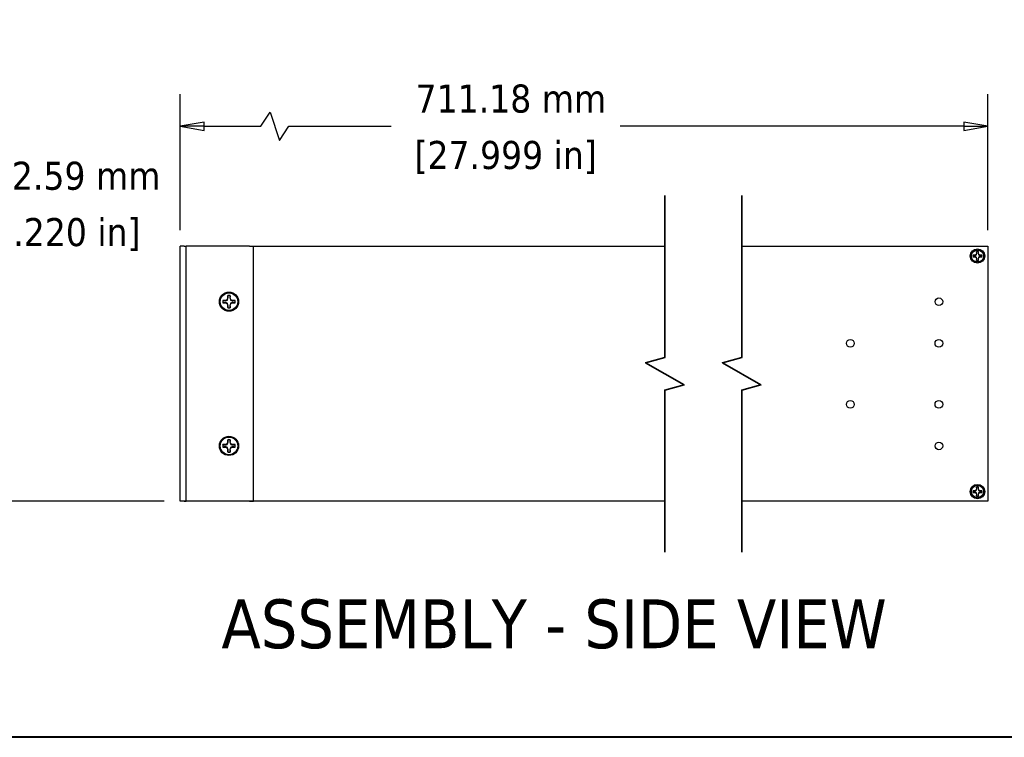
# Model space of a CAD drawing. Header units: millimetres. Extents: x 80 to 2248, y 80 to 1719.
# Tile 2 of 79: x 949 to 1462, y 80 to 454. Entities that reach past the tile are written whole.
import ezdxf

# ---------------------------------------------------------------- set-up
doc = ezdxf.new("R2010")
doc.units = ezdxf.units.MM
doc.header["$LTSCALE"] = 8.333333
for name, color, linetype, lineweight in [('Border (ANSI)', 7, 'Continuous', 40), ('Break Line (ANSI)', 7, 'Continuous', 35), ('Dimension (ANSI)', 7, 'Continuous', 25), ('Symbol (ANSI)', 7, 'Continuous', 25), ('Visible (ANSI)', 7, 'Continuous', 25)]:
    doc.layers.add(name, color=color, linetype=linetype, lineweight=lineweight)
doc.styles.add('Note Text (ANSI)', font='tahoma.ttf')
doc.styles.add('Note Text (ANSI) - 3DA', font='tahoma.ttf')
doc.dimstyles.new('Default - mm (ANSI)', dxfattribs={"dimscale": 8.333333, "dimtxt": 1.75, "dimasz": 1.5, "dimexe": 2, "dimexo": 1, "dimgap": 0.8, "dimtad": 0, "dimtih": 1, "dimtoh": 1, "dimrnd": 1e-08, "dimzin": 0, "dimdsep": 46, "dimtxsty": 'Note Text (ANSI)', "dimblk": 'Filled-2', "dimcen": 0.09, "dimdle": 10, "dimclrd": 256, "dimclre": 256, "dimclrt": 256, "dimadec": 1, "dimazin": 0, "dimtfac": 1.741714, "dimtofl": 0, "dimtmove": 0, "dimatfit": 3, "dimldrblk": 'Filled-1', "dimfxl": 1, "dimtolj": 1, "dimtzin": 0, "dimlwd": -1, "dimlwe": -1, "dimarcsym": 0})

# ---------------------------------------------------------------- blocks, each defined once
blk = doc.blocks.new('Borders Default Border')
at = {"layer": 'Border (ANSI)', "flags": 128}
blk.add_lwpolyline([(9.652, 9.652), (9.652, 206.248), (269.748, 206.248), (269.748, 9.652), (9.652, 9.652)], dxfattribs=at)
blk = doc.blocks.new('Filled-2')
at = {"color": 0}
for p, q in [((0, 0), (-1, 0.167)), ((-1, 0.167), (-1, -0.167)), ((-1, 0), (0, 0)), ((-1, -0.167), (0, 0))]:
    blk.add_line(p, q, dxfattribs=at)
at = {"color": 0, "flags": 128}
blk.add_lwpolyline([(-1, -0.167), (0, 0), (-1, 0.167), (-1, -0.167)], dxfattribs=at)
at = {"color": 0}
blk.add_solid([(-1, -0.167), (0, 0), (-1, 0.167), (-1, -0.167)], dxfattribs=at)
blk = doc.blocks.new('*D16')
at = {"layer": 'Defpoints', "color": 0, "transparency": 16777216}
for p in [(1452.99, 398.14), (1032.92, 335.75), (1452.99, 335.74)]:
    blk.add_point(p, dxfattribs=at)
at = {"layer": 'Dimension (ANSI)', "transparency": 16777216}
for p, q in [((1032.92, 344.08), (1032.92, 414.81)), ((1452.99, 344.07), (1452.99, 414.81)), ((1074.93, 398.14), (1079.79, 405.43)), ((1079.79, 405.43), (1084.65, 390.85)), ((1045.42, 398.14), (1074.93, 398.14)), ((1084.65, 390.85), (1089.51, 398.14)), ((1089.51, 398.14), (1142.67, 398.14)), ((1440.49, 398.14), (1261.8, 398.14))]:
    blk.add_line(p, q, dxfattribs=at)
at = {"layer": 'Dimension (ANSI)', "transparency": 16777216, "xscale": 12.5, "yscale": 12.5, "zscale": 12.5, "rotation": 180}
blk.add_blockref('Filled-2', (1032.92, 398.14), dxfattribs=at)
at = {"layer": 'Dimension (ANSI)', "transparency": 16777216, "xscale": 12.5, "yscale": 12.5, "zscale": 12.5}
blk.add_blockref('Filled-2', (1452.99, 398.14), dxfattribs=at)
at = {"layer": 'Dimension (ANSI)', "transparency": 16777216, "char_height": 14.5833, "attachment_point": 5, "style": 'Note Text (ANSI)'}
for s, insert in [('\\A1; 711.18 mm', (1202.23, 412.43)), ('\\A1;[27.999 in]', (1202.23, 381.93))]:
    blk.add_mtext(s, dxfattribs=dict(at, insert=insert))
blk = doc.blocks.new('Filled-1')
at = {"color": 0}
for p, q in [((0, 0), (-1, 0.333)), ((-1, 0.333), (-1, -0.333)), ((-1, 0), (0, 0)), ((-1, -0.333), (0, 0))]:
    blk.add_line(p, q, dxfattribs=at)
at = {"color": 0, "flags": 128}
blk.add_lwpolyline([(-1, -0.333), (0, 0), (-1, 0.333), (-1, -0.333)], dxfattribs=at)
at = {"color": 0}
blk.add_solid([(-1, -0.333), (0, 0), (-1, 0.333), (-1, -0.333)], dxfattribs=at)
blk = doc.blocks.new('*D17')
at = {"layer": 'Defpoints', "color": 0, "transparency": 16777216}
for p in [(1032.92, 335.75), (898.29, 203.16), (1032.92, 203.16)]:
    blk.add_point(p, dxfattribs=at)
at = {"layer": 'Dimension (ANSI)', "transparency": 16777216}
for p, q in [((898.29, 335.75), (898.29, 358.06)), ((898.29, 358.06), (910.79, 358.06)), ((898.29, 215.66), (898.29, 323.25)), ((1024.58, 203.16), (881.63, 203.16))]:
    blk.add_line(p, q, dxfattribs=at)
at = {"layer": 'Dimension (ANSI)', "transparency": 16777216, "xscale": 12.5, "yscale": 12.5, "zscale": 12.5}
for p, rotation in [((898.29, 335.75), 90), ((898.29, 203.16), 270)]:
    blk.add_blockref('Filled-2', p, dxfattribs=dict(at, rotation=rotation))
at = {"layer": 'Dimension (ANSI)', "transparency": 16777216, "char_height": 14.5833, "attachment_point": 5, "style": 'Note Text (ANSI)'}
for s, insert in [('\\A1; 132.59 mm', (970.36, 372.32)), ('\\A1;[5.220 in]', (970.36, 341.85))]:
    blk.add_mtext(s, dxfattribs=dict(at, insert=insert))

msp = doc.modelspace()

# ---------------------------------------------------------------- linework, layer by layer
at = {"layer": 'Break Line (ANSI)', "flags": 128}
for points in [[(1285.0142, 176.6946), (1285.0142, 260.9939), (1295.0142, 263.6734), (1275.0142, 275.2204), (1285.0142, 277.8999), (1285.0142, 362.1993)], [(1325.0142, 176.6946), (1325.0142, 260.9939), (1335.0142, 263.6734), (1315.0142, 275.2204), (1325.0142, 277.8999), (1325.0142, 362.1993)]]:
    msp.add_lwpolyline(points, dxfattribs=at)
at = {"layer": 'Visible (ANSI)'}
for p, q in [((1035.0931, 335.7505), (1032.9181, 335.7505)), ((1032.9181, 203.1625), (1032.9181, 335.7505)), ((1035.0931, 335.7505), (1036.0931, 335.7505)), ((1037.0931, 335.7505), (1036.0931, 335.7505)), ((1036.0931, 203.1625), (1036.0931, 335.7505)), ((1069.0181, 335.7505), (1037.0931, 335.7505)), ((1069.0181, 335.7505), (1071.0181, 335.7505)), ((1071.0181, 203.1625), (1071.0181, 335.7505)), ((1071.0181, 335.7409), (1285.0142, 335.7409)), ((1325.0142, 335.7409), (1452.9941, 335.7409)), ((1447.1877, 333.0135), (1447.1877, 332.0925)), ((1448.1325, 332.0925), (1448.1325, 333.0135)), ((1452.9941, 335.7409), (1452.9941, 203.1529)), ((1446.2666, 331.1715), (1445.3456, 331.1715)), ((1445.3456, 330.2266), (1446.2666, 330.2266)), ((1446.9179, 331.4412), (1446.2666, 331.1715)), ((1446.2883, 331.0627), (1446.2666, 331.1715)), ((1446.2883, 330.3354), (1446.2666, 330.2266)), ((1446.2666, 330.2266), (1446.9179, 329.9568)), ((1447.1877, 332.0925), (1446.9179, 331.4412)), ((1447.0433, 331.3158), (1446.9179, 331.4412)), ((1447.0433, 330.0822), (1446.9179, 329.9568)), ((1446.9179, 329.9568), (1447.1877, 329.3056)), ((1447.2964, 332.0708), (1447.1877, 332.0925)), ((1447.2964, 329.3272), (1447.1877, 329.3056)), ((1447.1877, 329.3056), (1447.1877, 328.3845)), ((1448.0238, 332.0708), (1448.1325, 332.0925)), ((1448.0238, 329.3272), (1448.1325, 329.3056)), ((1448.4023, 331.4412), (1448.1325, 332.0925)), ((1448.1325, 329.3056), (1448.4023, 329.9568)), ((1448.1325, 328.3845), (1448.1325, 329.3056)), ((1448.2769, 331.3158), (1448.4023, 331.4412)), ((1448.2769, 330.0822), (1448.4023, 329.9568)), ((1449.0535, 331.1715), (1448.4023, 331.4412)), ((1448.4023, 329.9568), (1449.0535, 330.2266)), ((1449.0319, 331.0627), (1449.0535, 331.1715)), ((1449.0319, 330.3354), (1449.0535, 330.2266)), ((1449.9746, 331.1715), (1449.0535, 331.1715)), ((1449.0535, 330.2266), (1449.9746, 330.2266)), ((1056.3953, 307.6085), (1055.1243, 307.6085)), ((1057.294, 307.9807), (1056.3953, 307.6085)), ((1056.4251, 307.4584), (1056.3953, 307.6085)), ((1057.6662, 308.8794), (1057.294, 307.9807)), ((1057.467, 307.8077), (1057.294, 307.9807)), ((1057.6662, 310.1503), (1057.6662, 308.8794)), ((1057.8163, 308.8495), (1057.6662, 308.8794)), ((1058.82, 308.8495), (1058.9701, 308.8794)), ((1058.9701, 308.8794), (1058.9701, 310.1503)), ((1059.3423, 307.9807), (1058.9701, 308.8794)), ((1059.1693, 307.8077), (1059.3423, 307.9807)), ((1060.241, 307.6085), (1059.3423, 307.9807)), ((1060.2112, 307.4584), (1060.241, 307.6085)), ((1061.5119, 307.6085), (1060.241, 307.6085)), ((1055.1243, 306.3046), (1056.3953, 306.3046)), ((1056.4251, 306.4547), (1056.3953, 306.3046)), ((1056.3953, 306.3046), (1057.294, 305.9323)), ((1057.467, 306.1054), (1057.294, 305.9323)), ((1057.294, 305.9323), (1057.6662, 305.0336)), ((1057.8163, 305.0635), (1057.6662, 305.0336)), ((1057.6662, 305.0336), (1057.6662, 303.7627)), ((1058.82, 305.0635), (1058.9701, 305.0336)), ((1058.9701, 305.0336), (1059.3423, 305.9323)), ((1058.9701, 303.7627), (1058.9701, 305.0336)), ((1059.1693, 306.1054), (1059.3423, 305.9323)), ((1059.3423, 305.9323), (1060.241, 306.3046)), ((1060.2112, 306.4547), (1060.241, 306.3046)), ((1060.241, 306.3046), (1061.5119, 306.3046)), ((1056.3953, 232.6085), (1055.1243, 232.6085)), ((1055.1243, 231.3046), (1056.3953, 231.3046)), ((1057.294, 232.9807), (1056.3953, 232.6085)), ((1056.4251, 232.4584), (1056.3953, 232.6085)), ((1056.4251, 231.4547), (1056.3953, 231.3046)), ((1056.3953, 231.3046), (1057.294, 230.9323)), ((1057.6662, 233.8794), (1057.294, 232.9807)), ((1057.467, 232.8077), (1057.294, 232.9807)), ((1057.467, 231.1054), (1057.294, 230.9323)), ((1057.294, 230.9323), (1057.6662, 230.0336)), ((1057.6662, 235.1503), (1057.6662, 233.8794)), ((1057.8163, 233.8495), (1057.6662, 233.8794)), ((1058.82, 233.8495), (1058.9701, 233.8794)), ((1058.9701, 233.8794), (1058.9701, 235.1503)), ((1059.3423, 232.9807), (1058.9701, 233.8794)), ((1058.9701, 230.0336), (1059.3423, 230.9323)), ((1059.1693, 232.8077), (1059.3423, 232.9807)), ((1059.1693, 231.1054), (1059.3423, 230.9323)), ((1060.241, 232.6085), (1059.3423, 232.9807)), ((1059.3423, 230.9323), (1060.241, 231.3046)), ((1060.2112, 232.4584), (1060.241, 232.6085)), ((1060.2112, 231.4547), (1060.241, 231.3046)), ((1061.5119, 232.6085), (1060.241, 232.6085)), ((1060.241, 231.3046), (1061.5119, 231.3046)), ((1057.8163, 230.0635), (1057.6662, 230.0336)), ((1057.6662, 230.0336), (1057.6662, 228.7627)), ((1058.82, 230.0635), (1058.9701, 230.0336)), ((1058.9701, 228.7627), (1058.9701, 230.0336)), ((1447.1877, 210.5093), (1447.1877, 209.5883)), ((1448.1325, 209.5883), (1448.1325, 210.5093)), ((1446.2666, 208.6673), (1445.3456, 208.6673)), ((1445.3456, 207.7224), (1446.2666, 207.7224)), ((1446.9179, 208.937), (1446.2666, 208.6673)), ((1446.2883, 208.5585), (1446.2666, 208.6673)), ((1446.2883, 207.8312), (1446.2666, 207.7224)), ((1446.2666, 207.7224), (1446.9179, 207.4526)), ((1447.1877, 209.5883), (1446.9179, 208.937)), ((1447.0433, 208.8116), (1446.9179, 208.937)), ((1447.0433, 207.578), (1446.9179, 207.4526)), ((1446.9179, 207.4526), (1447.1877, 206.8014)), ((1447.2964, 209.5666), (1447.1877, 209.5883)), ((1447.2964, 206.823), (1447.1877, 206.8014)), ((1447.1877, 206.8014), (1447.1877, 205.8803)), ((1448.0238, 209.5666), (1448.1325, 209.5883)), ((1448.0238, 206.823), (1448.1325, 206.8014)), ((1448.4023, 208.937), (1448.1325, 209.5883)), ((1448.1325, 206.8014), (1448.4023, 207.4526)), ((1448.1325, 205.8803), (1448.1325, 206.8014)), ((1448.2769, 208.8116), (1448.4023, 208.937)), ((1448.2769, 207.578), (1448.4023, 207.4526)), ((1449.0535, 208.6673), (1448.4023, 208.937)), ((1448.4023, 207.4526), (1449.0535, 207.7224)), ((1449.0319, 208.5585), (1449.0535, 208.6673)), ((1449.0319, 207.8312), (1449.0535, 207.7224)), ((1449.9746, 208.6673), (1449.0535, 208.6673)), ((1449.0535, 207.7224), (1449.9746, 207.7224)), ((1035.0931, 203.1625), (1032.9181, 203.1625)), ((1032.9181, 203.1529), (1032.9181, 203.1625)), ((1285.0142, 203.1529), (1032.9181, 203.1529)), ((1035.0931, 203.1625), (1036.0931, 203.1625)), ((1037.0931, 203.1625), (1036.0931, 203.1625)), ((1069.0181, 203.1625), (1037.0931, 203.1625)), ((1069.0181, 203.1625), (1071.0181, 203.1625)), ((1452.9941, 203.1529), (1325.0142, 203.1529))]:
    msp.add_line(p, q, dxfattribs=at)
for centre, radius in [((1447.6601, 330.699), 3.75), ((1447.6601, 330.699), 3.175), ((1058.3181, 306.9565), 5), ((1058.3181, 306.9565), 4.572), ((1427.5941, 306.9373), 1.981), ((1381.5693, 285.3219), 2.0193), ((1427.5941, 285.3219), 2.0193), ((1381.5693, 253.5719), 2.0193), ((1427.5941, 253.5719), 2.0193), ((1058.3181, 231.9565), 5), ((1058.3181, 231.9565), 4.572), ((1427.5941, 231.9565), 1.981), ((1447.6601, 208.1948), 3.75), ((1447.6601, 208.1948), 3.175)]:
    msp.add_circle(centre, radius, dxfattribs=at)
for centre, radius, start, end in [((1447.6601, 330.699), 2.3622, 78.463041, 101.536959), ((1447.6601, 330.699), 2.3008, 78.660385, 101.339615), ((1447.6601, 330.699), 2.3622, 168.463041, 191.536959), ((1447.6601, 330.699), 2.3008, 168.660385, 191.339615), ((1447.6601, 330.699), 2.3622, 258.463041, 281.536959), ((1447.6601, 330.699), 2.3008, 258.660385, 281.339615), ((1447.6601, 330.699), 2.3008, 348.660385, 11.339615), ((1447.6601, 330.699), 2.3622, 348.463041, 11.536959), ((1058.3181, 306.9565), 3.2597, 168.463041, 191.536959), ((1058.3181, 306.9565), 3.1749, 168.660385, 191.339615), ((1058.3181, 306.9565), 3.2597, 78.463041, 101.536959), ((1058.3181, 306.9565), 3.1749, 78.660385, 101.339615), ((1058.3181, 306.9565), 3.1749, 348.660385, 11.339615), ((1058.3181, 306.9565), 3.2597, 348.463041, 11.536959), ((1058.3181, 306.9565), 3.2597, 258.463041, 281.536959), ((1058.3181, 306.9565), 3.1749, 258.660385, 281.339615), ((1058.3181, 231.9565), 3.2597, 168.463041, 191.536959), ((1058.3181, 231.9565), 3.1749, 168.660385, 191.339615), ((1058.3181, 231.9565), 3.2597, 78.463041, 101.536959), ((1058.3181, 231.9565), 3.1749, 78.660385, 101.339615), ((1058.3181, 231.9565), 3.1749, 348.660385, 11.339615), ((1058.3181, 231.9565), 3.2597, 348.463041, 11.536959), ((1058.3181, 231.9565), 3.2597, 258.463041, 281.536959), ((1058.3181, 231.9565), 3.1749, 258.660385, 281.339615), ((1447.6601, 208.1948), 2.3622, 78.463041, 101.536959), ((1447.6601, 208.1948), 2.3008, 78.660385, 101.339615), ((1447.6601, 208.1948), 2.3622, 168.463041, 191.536959), ((1447.6601, 208.1948), 2.3008, 168.660385, 191.339615), ((1447.6601, 208.1948), 2.3622, 258.463041, 281.536959), ((1447.6601, 208.1948), 2.3008, 258.660385, 281.339615), ((1447.6601, 208.1948), 2.3008, 348.660385, 11.339615), ((1447.6601, 208.1948), 2.3622, 348.463041, 11.536959)]:
    msp.add_arc(centre, radius, start, end, dxfattribs=at)
for points, weights in [([(1447.2077, 332.9549), (1447.1978, 332.9838), (1447.1877, 333.0135)], [1.00831318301, 1.00790517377, 1.00733490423]), ([(1447.2964, 332.0708), (1447.2629, 332.4068), (1447.2077, 332.9549)], [2.20386083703, 1.82770425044, 1.4271402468]), ([(1448.1125, 332.9549), (1448.0573, 332.4068), (1448.0238, 332.0708)], [1.4271402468, 1.82770425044, 2.20386083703]), ([(1448.1125, 332.9549), (1448.1224, 332.9838), (1448.1325, 333.0135)], [1.008313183, 1.00790517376, 1.00733490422]), ([(1445.4042, 331.1514), (1445.3753, 331.1613), (1445.3456, 331.1715)], [1.00831318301, 1.00790517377, 1.00733490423]), ([(1445.4042, 330.2466), (1445.3753, 330.2367), (1445.3456, 330.2266)], [1.00831318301, 1.00790517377, 1.00733490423]), ([(1445.4042, 331.1514), (1445.9523, 331.0962), (1446.2883, 331.0627)], [1.4271402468, 1.82770425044, 2.20386083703]), ([(1446.2883, 330.3354), (1445.9523, 330.3018), (1445.4042, 330.2466)], [2.20386083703, 1.82770425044, 1.4271402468]), ([(1446.2883, 331.0627), (1446.765, 331.2142), (1447.0433, 331.3158)], [1.94130552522, 2.43794243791, 2.63759257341]), ([(1447.0433, 330.0822), (1446.765, 330.1838), (1446.2883, 330.3354)], [2.63759257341, 2.43794243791, 1.94130552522]), ([(1447.0433, 331.3158), (1447.1449, 331.5941), (1447.2964, 332.0708)], [2.63759257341, 2.43794243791, 1.94130552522]), ([(1447.2964, 329.3272), (1447.1449, 329.804), (1447.0433, 330.0822)], [1.94130552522, 2.43794243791, 2.63759257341]), ([(1447.2077, 328.4431), (1447.1978, 328.4142), (1447.1877, 328.3845)], [1.00831318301, 1.00790517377, 1.00733490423]), ([(1447.2077, 328.4431), (1447.2629, 328.9912), (1447.2964, 329.3272)], [1.4271402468, 1.82770425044, 2.20386083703]), ([(1448.0238, 332.0708), (1448.1753, 331.5941), (1448.2769, 331.3158)], [1.94130552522, 2.43794243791, 2.63759257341]), ([(1448.2769, 330.0822), (1448.1753, 329.804), (1448.0238, 329.3272)], [2.63759257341, 2.43794243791, 1.94130552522]), ([(1448.0238, 329.3272), (1448.0573, 328.9912), (1448.1125, 328.4431)], [2.20386083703, 1.82770425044, 1.4271402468]), ([(1448.1125, 328.4431), (1448.1224, 328.4142), (1448.1325, 328.3845)], [1.00831318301, 1.00790517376, 1.00733490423]), ([(1448.2769, 331.3158), (1448.5551, 331.2142), (1449.0319, 331.0627)], [2.63759257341, 2.43794243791, 1.94130552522]), ([(1449.0319, 330.3354), (1448.5551, 330.1838), (1448.2769, 330.0822)], [1.94130552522, 2.43794243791, 2.63759257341]), ([(1449.0319, 331.0627), (1449.3679, 331.0962), (1449.916, 331.1514)], [2.20386083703, 1.82770425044, 1.4271402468]), ([(1449.916, 330.2466), (1449.3679, 330.3018), (1449.0319, 330.3354)], [1.4271402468, 1.82770425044, 2.20386083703]), ([(1449.916, 331.1514), (1449.9449, 331.1613), (1449.9746, 331.1715)], [1.008313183, 1.00790517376, 1.00733490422]), ([(1449.916, 330.2466), (1449.9449, 330.2367), (1449.9746, 330.2266)], [1.00831318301, 1.00790517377, 1.00733490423]), ([(1055.2052, 307.5808), (1055.1653, 307.5944), (1055.1243, 307.6085)], [1.00553680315, 1.00516746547, 1.00463627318]), ([(1055.2052, 307.5808), (1055.9615, 307.5047), (1056.4251, 307.4584)], [1.33146102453, 1.7051701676, 2.05610823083]), ([(1056.4251, 307.4584), (1057.083, 307.6674), (1057.467, 307.8077)], [1.82577693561, 2.29285860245, 2.48062740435]), ([(1057.467, 307.8077), (1057.6072, 308.1916), (1057.8163, 308.8495)], [2.48062740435, 2.29285860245, 1.82577693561]), ([(1057.6939, 310.0695), (1057.6802, 310.1094), (1057.6662, 310.1503)], [1.00553680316, 1.00516746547, 1.00463627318]), ([(1057.8163, 308.8495), (1057.77, 309.3132), (1057.6939, 310.0695)], [2.05610823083, 1.7051701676, 1.33146102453]), ([(1058.9424, 310.0695), (1058.8663, 309.3132), (1058.82, 308.8495)], [1.33146102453, 1.7051701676, 2.05610823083]), ([(1058.82, 308.8495), (1059.029, 308.1916), (1059.1693, 307.8077)], [1.82577693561, 2.29285860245, 2.48062740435]), ([(1058.9424, 310.0695), (1058.9561, 310.1094), (1058.9701, 310.1503)], [1.00553680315, 1.00516746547, 1.00463627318]), ([(1059.1693, 307.8077), (1059.5533, 307.6674), (1060.2112, 307.4584)], [2.48062740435, 2.29285860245, 1.82577693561]), ([(1060.2112, 307.4584), (1060.6748, 307.5047), (1061.4311, 307.5808)], [2.05610823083, 1.7051701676, 1.33146102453]), ([(1061.4311, 307.5808), (1061.471, 307.5944), (1061.5119, 307.6085)], [1.00553680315, 1.00516746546, 1.00463627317]), ([(1055.2052, 306.3322), (1055.1653, 306.3186), (1055.1243, 306.3046)], [1.00553680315, 1.00516746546, 1.00463627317]), ([(1056.4251, 306.4547), (1055.9615, 306.4084), (1055.2052, 306.3322)], [2.05610823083, 1.7051701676, 1.33146102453]), ([(1057.467, 306.1054), (1057.083, 306.2456), (1056.4251, 306.4547)], [2.48062740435, 2.29285860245, 1.82577693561]), ([(1057.8163, 305.0635), (1057.6072, 305.7214), (1057.467, 306.1054)], [1.82577693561, 2.29285860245, 2.48062740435]), ([(1057.6939, 303.8436), (1057.6802, 303.8036), (1057.6662, 303.7627)], [1.00553680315, 1.00516746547, 1.00463627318]), ([(1057.6939, 303.8436), (1057.77, 304.5999), (1057.8163, 305.0635)], [1.33146102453, 1.7051701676, 2.05610823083]), ([(1059.1693, 306.1054), (1059.029, 305.7214), (1058.82, 305.0635)], [2.48062740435, 2.29285860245, 1.82577693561]), ([(1058.82, 305.0635), (1058.8663, 304.5999), (1058.9424, 303.8436)], [2.05610823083, 1.7051701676, 1.33146102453]), ([(1058.9424, 303.8436), (1058.9561, 303.8036), (1058.9701, 303.7627)], [1.00553680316, 1.00516746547, 1.00463627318]), ([(1060.2112, 306.4547), (1059.5533, 306.2456), (1059.1693, 306.1054)], [1.82577693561, 2.29285860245, 2.48062740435]), ([(1061.4311, 306.3322), (1060.6748, 306.4084), (1060.2112, 306.4547)], [1.33146102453, 1.7051701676, 2.05610823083]), ([(1061.4311, 306.3322), (1061.471, 306.3186), (1061.5119, 306.3046)], [1.00553680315, 1.00516746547, 1.00463627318]), ([(1055.2052, 232.5808), (1055.1653, 232.5944), (1055.1243, 232.6085)], [1.00553680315, 1.00516746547, 1.00463627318]), ([(1055.2052, 231.3322), (1055.1653, 231.3186), (1055.1243, 231.3046)], [1.00553680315, 1.00516746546, 1.00463627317]), ([(1055.2052, 232.5808), (1055.9615, 232.5047), (1056.4251, 232.4584)], [1.33146102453, 1.7051701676, 2.05610823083]), ([(1056.4251, 231.4547), (1055.9615, 231.4084), (1055.2052, 231.3322)], [2.05610823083, 1.7051701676, 1.33146102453]), ([(1056.4251, 232.4584), (1057.083, 232.6674), (1057.467, 232.8077)], [1.82577693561, 2.29285860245, 2.48062740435]), ([(1057.467, 231.1054), (1057.083, 231.2456), (1056.4251, 231.4547)], [2.48062740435, 2.29285860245, 1.82577693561]), ([(1057.467, 232.8077), (1057.6072, 233.1916), (1057.8163, 233.8495)], [2.48062740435, 2.29285860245, 1.82577693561]), ([(1057.8163, 230.0635), (1057.6072, 230.7214), (1057.467, 231.1054)], [1.82577693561, 2.29285860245, 2.48062740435]), ([(1057.6939, 235.0695), (1057.6802, 235.1094), (1057.6662, 235.1503)], [1.00553680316, 1.00516746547, 1.00463627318]), ([(1057.8163, 233.8495), (1057.77, 234.3132), (1057.6939, 235.0695)], [2.05610823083, 1.7051701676, 1.33146102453]), ([(1058.9424, 235.0695), (1058.8663, 234.3132), (1058.82, 233.8495)], [1.33146102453, 1.7051701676, 2.05610823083]), ([(1058.82, 233.8495), (1059.029, 233.1916), (1059.1693, 232.8077)], [1.82577693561, 2.29285860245, 2.48062740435]), ([(1059.1693, 231.1054), (1059.029, 230.7214), (1058.82, 230.0635)], [2.48062740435, 2.29285860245, 1.82577693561]), ([(1058.9424, 235.0695), (1058.9561, 235.1094), (1058.9701, 235.1503)], [1.00553680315, 1.00516746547, 1.00463627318]), ([(1059.1693, 232.8077), (1059.5533, 232.6674), (1060.2112, 232.4584)], [2.48062740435, 2.29285860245, 1.82577693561]), ([(1060.2112, 231.4547), (1059.5533, 231.2456), (1059.1693, 231.1054)], [1.82577693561, 2.29285860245, 2.48062740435]), ([(1060.2112, 232.4584), (1060.6748, 232.5047), (1061.4311, 232.5808)], [2.05610823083, 1.7051701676, 1.33146102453]), ([(1061.4311, 231.3322), (1060.6748, 231.4084), (1060.2112, 231.4547)], [1.33146102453, 1.7051701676, 2.05610823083]), ([(1061.4311, 232.5808), (1061.471, 232.5944), (1061.5119, 232.6085)], [1.00553680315, 1.00516746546, 1.00463627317]), ([(1061.4311, 231.3322), (1061.471, 231.3186), (1061.5119, 231.3046)], [1.00553680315, 1.00516746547, 1.00463627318]), ([(1057.6939, 228.8436), (1057.6802, 228.8036), (1057.6662, 228.7627)], [1.00553680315, 1.00516746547, 1.00463627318]), ([(1057.6939, 228.8436), (1057.77, 229.5999), (1057.8163, 230.0635)], [1.33146102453, 1.7051701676, 2.05610823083]), ([(1058.82, 230.0635), (1058.8663, 229.5999), (1058.9424, 228.8436)], [2.05610823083, 1.7051701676, 1.33146102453]), ([(1058.9424, 228.8436), (1058.9561, 228.8036), (1058.9701, 228.7627)], [1.00553680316, 1.00516746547, 1.00463627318]), ([(1447.2077, 210.4507), (1447.1978, 210.4796), (1447.1877, 210.5093)], [1.00831318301, 1.00790517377, 1.00733490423]), ([(1447.2964, 209.5666), (1447.2629, 209.9026), (1447.2077, 210.4507)], [2.20386083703, 1.82770425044, 1.4271402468]), ([(1448.1125, 210.4507), (1448.0573, 209.9026), (1448.0238, 209.5666)], [1.4271402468, 1.82770425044, 2.20386083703]), ([(1448.1125, 210.4507), (1448.1224, 210.4796), (1448.1325, 210.5093)], [1.008313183, 1.00790517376, 1.00733490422]), ([(1445.4042, 208.6472), (1445.3753, 208.6571), (1445.3456, 208.6673)], [1.00831318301, 1.00790517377, 1.00733490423]), ([(1445.4042, 207.7424), (1445.3753, 207.7325), (1445.3456, 207.7224)], [1.00831318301, 1.00790517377, 1.00733490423]), ([(1445.4042, 208.6472), (1445.9523, 208.592), (1446.2883, 208.5585)], [1.4271402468, 1.82770425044, 2.20386083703]), ([(1446.2883, 207.8312), (1445.9523, 207.7976), (1445.4042, 207.7424)], [2.20386083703, 1.82770425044, 1.4271402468]), ([(1446.2883, 208.5585), (1446.765, 208.71), (1447.0433, 208.8116)], [1.94130552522, 2.43794243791, 2.63759257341]), ([(1447.0433, 207.578), (1446.765, 207.6796), (1446.2883, 207.8312)], [2.63759257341, 2.43794243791, 1.94130552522]), ([(1447.0433, 208.8116), (1447.1449, 209.0899), (1447.2964, 209.5666)], [2.63759257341, 2.43794243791, 1.94130552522]), ([(1447.2964, 206.823), (1447.1449, 207.2998), (1447.0433, 207.578)], [1.94130552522, 2.43794243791, 2.63759257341]), ([(1447.2077, 205.9389), (1447.1978, 205.91), (1447.1877, 205.8803)], [1.00831318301, 1.00790517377, 1.00733490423]), ([(1447.2077, 205.9389), (1447.2629, 206.487), (1447.2964, 206.823)], [1.4271402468, 1.82770425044, 2.20386083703]), ([(1448.0238, 209.5666), (1448.1753, 209.0899), (1448.2769, 208.8116)], [1.94130552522, 2.43794243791, 2.63759257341]), ([(1448.2769, 207.578), (1448.1753, 207.2998), (1448.0238, 206.823)], [2.63759257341, 2.43794243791, 1.94130552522]), ([(1448.0238, 206.823), (1448.0573, 206.487), (1448.1125, 205.9389)], [2.20386083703, 1.82770425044, 1.4271402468]), ([(1448.1125, 205.9389), (1448.1224, 205.91), (1448.1325, 205.8803)], [1.00831318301, 1.00790517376, 1.00733490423]), ([(1448.2769, 208.8116), (1448.5551, 208.71), (1449.0319, 208.5585)], [2.63759257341, 2.43794243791, 1.94130552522]), ([(1449.0319, 207.8312), (1448.5551, 207.6796), (1448.2769, 207.578)], [1.94130552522, 2.43794243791, 2.63759257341]), ([(1449.0319, 208.5585), (1449.3679, 208.592), (1449.916, 208.6472)], [2.20386083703, 1.82770425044, 1.4271402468]), ([(1449.916, 207.7424), (1449.3679, 207.7976), (1449.0319, 207.8312)], [1.4271402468, 1.82770425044, 2.20386083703]), ([(1449.916, 208.6472), (1449.9449, 208.6571), (1449.9746, 208.6673)], [1.008313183, 1.00790517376, 1.00733490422]), ([(1449.916, 207.7424), (1449.9449, 207.7325), (1449.9746, 207.7224)], [1.00831318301, 1.00790517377, 1.00733490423])]:
    msp.add_rational_spline(points, weights, degree=2, dxfattribs=at)

# ---------------------------------------------------------------- block references
at = {"xscale": 8.333333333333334, "yscale": 8.333333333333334, "zscale": 8.333333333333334}
msp.add_blockref('Borders Default Border', (0, 0), dxfattribs=at)

# ---------------------------------------------------------------- texts
at = {"layer": 'Symbol (ANSI)', "insert": (1054.4124, 126.2655), "char_height": 25.4, "attachment_point": 7, "style": 'Note Text (ANSI) - 3DA'}
msp.add_mtext('ASSEMBLY - SIDE VIEW', dxfattribs=at)

# ---------------------------------------------------------------- dimensions: what is measured, and where the dimension line sits
at = {"layer": 'Dimension (ANSI)'}
for base, p2, angle, text, override, picture, middle in [((1452.9941, 398.1397), (1452.9941, 335.7409), 180, ' 711.18 mm\\X[27.999 in]', {"dimgap": 0.8, "dimtih": 0, "dimtoh": 0, "dimdec": 2, "dimlfac": 1.69298, "dimpost": '', "dimtol": 0, "dimlim": 0, "dimtp": 0, "dimtm": 0, "dimtdec": 2, "dimatfit": 1}, '*D16', (1202.2325, 398.1397)), ((898.2924, 203.1625), (1032.9181, 203.1625), 90, ' <> mm\\X[5.220 in]', {"dimgap": 0.8, "dimdec": 2, "dimpost": '', "dimse1": 1, "dimtol": 0, "dimlim": 0, "dimtp": 0, "dimtm": 0, "dimtdec": 2, "dimatfit": 2}, '*D17', (970.3567, 358.0591))]:
    dim = msp.add_linear_dim(base=base, p1=(1032.9181, 335.7505), p2=p2, angle=angle, text=text, dimstyle='Default - mm (ANSI)', override=override, dxfattribs=at)
    dim.commit()
    dim.dimension.update_dxf_attribs({"geometry": picture, "text_midpoint": middle, "dimtype": 160})

doc.saveas('drawing.dxf')
